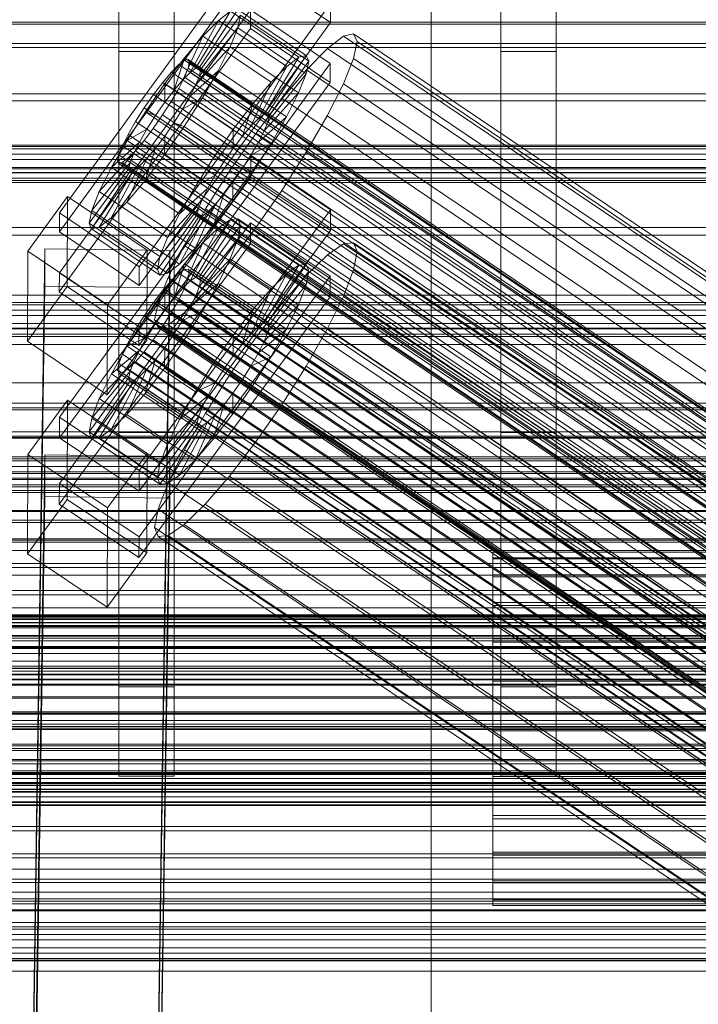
# Model space of a CAD drawing. Header units: millimetres. Extents: x -4738 to 65662, y -68080 to 6847.
# Tile 192 of 256: x -379 to -282, y -34792 to -34650. Entities that reach past the tile are written whole.
import ezdxf

# ---------------------------------------------------------------- set-up
doc = ezdxf.new("R2010")
doc.units = ezdxf.units.MM
for name, color, linetype, lineweight in [('COTAS_O', 1, 'Continuous', 0), ('COTAS_P', 1, 'Continuous', 0), ('frontal_briquetadora', 7, 'Continuous', 0), ('frontal_C01', 7, 'Continuous', 0), ('frontal_C02', 7, 'Continuous', 0), ('frontal_C03', 7, 'Continuous', 0), ('frontal_mezcladora', 7, 'Continuous', 0), ('frontal_secador', 7, 'Continuous', 0)]:
    doc.layers.add(name, color=color, linetype=linetype, lineweight=lineweight)
doc.dimstyles.new('R19_100', dxfattribs={"dimtxt": 250, "dimasz": 150, "dimexe": 150, "dimexo": 80, "dimgap": 100, "dimtad": 1, "dimtih": 1, "dimtoh": 1, "dimdsep": 46, "dimcen": 0.09, "dimadec": 0, "dimazin": 0, "dimtfac": 1, "dimtdec": 4, "dimtofl": 0, "dimtmove": 0, "dimatfit": 3, "dimfxl": 1, "dimtolj": 1, "dimtzin": 0, "dimarcsym": 0})

# ---------------------------------------------------------------- blocks, each defined once
blk = doc.blocks.new('DIM_R31_51')
at = {"layer": 'COTAS_O'}
for p, q in [((-650, -33700), (50, -33700)), ((50, -33700), (5, -33850)), ((50, -34900), (50, -33700)), ((50, -33700), (95, -33850)), ((50, -34900), (5, -34750)), ((50, -34900), (95, -34750)), ((-650, -34900), (50, -34900))]:
    blk.add_line(p, q, dxfattribs=at)
blk.add_text('1200 O', height=250, rotation=90, dxfattribs=at).set_placement((-50, -34300))
blk = doc.blocks.new('DIM_R31_52')
at = {"layer": 'COTAS_O'}
for p, q in [((-650, -34200), (-500, -34155)), ((650, -34200), (500, -34155)), ((-650, -34900), (-650, -34200)), ((-650, -34200), (650, -34200)), ((-650, -34200), (-500, -34245)), ((650, -34200), (500, -34245)), ((650, -34900), (650, -34200))]:
    blk.add_line(p, q, dxfattribs=at)
blk.add_text('1300 O', height=250, dxfattribs=at).set_placement((0, -34100))
blk = doc.blocks.new('DIM_R31_57')
at = {"layer": 'COTAS_P'}
for p, q in [((-305, -34680), (395, -34680)), ((395, -34680), (350, -34830)), ((395, -36000), (395, -34680)), ((395, -34680), (440, -34830)), ((395, -36000), (350, -35850)), ((395, -36000), (440, -35850)), ((-305, -36000), (395, -36000))]:
    blk.add_line(p, q, dxfattribs=at)
blk.add_text('1320 P', height=250, rotation=90, dxfattribs=at).set_placement((295, -35340))

msp = doc.modelspace()

# ---------------------------------------------------------------- linework, layer by layer
at = {"layer": 'frontal_briquetadora'}
for p, q in [((-430, -34680), (-223.45, -34680)), ((-430, -34680), (-210, -34680)), ((-430, -34680), (-320, -34680)), ((-320, -34736), (-320, -34680)), ((-430, -34736), (-210, -34736)), ((-430, -34736), (-320, -34736)), ((-320, -34736), (-210, -34736)), ((-320, -34760), (-320, -34736)), ((-320, -34750), (-320, -34736)), ((-430, -34750), (-210, -34750)), ((-430, -34750), (-320, -34750)), ((-320, -34750), (-210, -34750)), ((-320, -34760), (-320, -34750)), ((-490, -34760), (490, -34760)), ((-490, -34760), (340, -34760)), ((-490, -34760), (-320, -34760))]:
    msp.add_line(p, q, dxfattribs=at)
at = {"layer": 'frontal_C01'}
for p, q in [((-373.501, -34677.904), (-345.969, -34640.05)), ((-345.981, -34642.746), (-373.513, -34680.6)), ((-334.513, -34650.482), (-345.981, -34642.746)), ((-373.539, -34686.532), (-346.008, -34648.677)), ((-334.501, -34647.786), (-362.033, -34685.64)), ((-353.892, -34657.043), (-348.918, -34648.865)), ((-353.378, -34656.919), (-347.835, -34648.603)), ((-348.918, -34648.865), (-350.645, -34650.185)), ((-348.918, -34648.865), (-339.088, -34655.496)), ((-347.835, -34648.603), (-338.005, -34655.234)), ((-346.02, -34651.373), (-346.008, -34648.677)), ((-346.008, -34648.677), (-334.539, -34656.414)), ((-334.501, -34647.786), (-334.513, -34650.482)), ((-354.71, -34657.668), (-350.645, -34650.185)), ((-353.205, -34657.305), (-347.47, -34649.419)), ((-350.645, -34650.185), (-352.899, -34652.474)), ((-350.645, -34650.185), (-340.816, -34656.816)), ((-347.847, -34651.255), (-347.47, -34649.419)), ((-347.47, -34649.419), (-337.64, -34656.05)), ((-346.02, -34651.373), (-373.551, -34689.228)), ((-362.045, -34688.336), (-334.513, -34650.482)), ((-353.384, -34658.175), (-347.847, -34651.255)), ((-348.941, -34653.987), (-347.847, -34651.255)), ((-347.847, -34651.255), (-338.017, -34657.886)), ((-334.551, -34659.11), (-346.02, -34651.373)), ((-355.777, -34658.752), (-352.899, -34652.474)), ((-352.899, -34652.474), (-355.525, -34655.576)), ((-352.899, -34652.474), (-343.069, -34659.105)), ((-332.629, -34652.472), (-334.938, -34654.237)), ((-331.181, -34652.123), (-332.629, -34652.472)), ((-332.629, -34652.472), (-148.32, -34776.807)), ((-330.692, -34653.213), (-331.181, -34652.123)), ((-331.181, -34652.123), (-146.872, -34776.458)), ((-353.902, -34659.469), (-348.941, -34653.987)), ((-350.678, -34657.43), (-348.941, -34653.987)), ((-348.941, -34653.987), (-339.111, -34660.619)), ((-334.938, -34654.237), (-337.95, -34657.298)), ((-334.938, -34654.237), (-150.629, -34778.572)), ((-331.197, -34655.668), (-330.692, -34653.213)), ((-330.692, -34653.213), (-146.383, -34777.548)), ((-355.525, -34655.576), (-358.345, -34659.28)), ((-357.021, -34660.222), (-355.525, -34655.576)), ((-355.53, -34655.937), (-356.348, -34656.563)), ((-355.017, -34655.814), (-355.53, -34655.937)), ((-355.53, -34655.937), (-141.731, -34800.166)), ((-355.525, -34655.576), (-345.695, -34662.207)), ((-354.844, -34656.2), (-355.017, -34655.814)), ((-355.017, -34655.814), (-141.218, -34800.042)), ((-339.088, -34655.496), (-344.062, -34663.674)), ((-338.005, -34655.234), (-343.549, -34663.55)), ((-340.816, -34656.816), (-339.088, -34655.496)), ((-339.088, -34655.496), (-338.005, -34655.234)), ((-338.005, -34655.234), (-337.64, -34656.05)), ((-332.659, -34659.321), (-331.197, -34655.668)), ((-331.197, -34655.668), (-146.887, -34780.003)), ((-334.539, -34656.414), (-362.071, -34694.268)), ((-356.348, -34656.563), (-357.415, -34657.647)), ((-356.348, -34656.563), (-142.549, -34800.791)), ((-355.541, -34658.364), (-355.022, -34657.07)), ((-355.022, -34657.07), (-354.844, -34656.2)), ((-355.022, -34657.07), (-141.224, -34801.298)), ((-354.844, -34656.2), (-141.045, -34800.428)), ((-354.71, -34657.668), (-353.892, -34657.043)), ((-353.892, -34657.043), (-353.378, -34656.919)), ((-344.062, -34663.674), (-353.892, -34657.043)), ((-353.205, -34657.305), (-353.384, -34658.175)), ((-343.549, -34663.55), (-353.378, -34656.919)), ((-353.378, -34656.919), (-353.205, -34657.305)), ((-343.376, -34663.936), (-353.205, -34657.305)), ((-340.816, -34656.816), (-344.88, -34664.299)), ((-337.64, -34656.05), (-343.376, -34663.936)), ((-343.069, -34659.105), (-340.816, -34656.816)), ((-337.95, -34657.298), (-341.461, -34661.445)), ((-337.64, -34656.05), (-338.017, -34657.886)), ((-337.95, -34657.298), (-153.641, -34781.633)), ((-334.539, -34656.414), (-334.551, -34659.11)), ((-357.415, -34657.647), (-358.659, -34659.117)), ((-357.415, -34657.647), (-143.617, -34801.875)), ((-357.021, -34660.222), (-355.777, -34658.752)), ((-356.363, -34659.994), (-355.541, -34658.364)), ((-355.777, -34658.752), (-354.71, -34657.668)), ((-345.947, -34665.383), (-355.777, -34658.752)), ((-355.541, -34658.364), (-141.742, -34802.592)), ((-354.725, -34661.1), (-350.678, -34657.43)), ((-344.88, -34664.299), (-354.71, -34657.668)), ((-353.384, -34658.175), (-353.902, -34659.469)), ((-343.554, -34664.806), (-353.384, -34658.175)), ((-352.938, -34661.347), (-350.678, -34657.43)), ((-350.678, -34657.43), (-340.848, -34664.061)), ((-338.017, -34657.886), (-343.554, -34664.806)), ((-338.017, -34657.886), (-339.111, -34660.619)), ((-362.083, -34696.964), (-334.551, -34659.11)), ((-358.345, -34659.28), (-361.166, -34663.333)), ((-358.659, -34659.117), (-359.995, -34660.871)), ((-358.659, -34659.117), (-144.861, -34803.345)), ((-358.345, -34659.28), (-358.357, -34661.976)), ((-358.357, -34661.976), (-357.021, -34660.222)), ((-348.515, -34665.911), (-358.345, -34659.28)), ((-357.434, -34661.85), (-356.363, -34659.994)), ((-347.191, -34666.853), (-357.021, -34660.222)), ((-356.363, -34659.994), (-142.565, -34804.223)), ((-353.902, -34659.469), (-354.725, -34661.1)), ((-344.073, -34666.1), (-353.902, -34659.469)), ((-343.069, -34659.105), (-345.947, -34665.383)), ((-345.695, -34662.207), (-343.069, -34659.105)), ((-334.981, -34663.922), (-332.659, -34659.321)), ((-332.659, -34659.321), (-148.35, -34783.655)), ((-450, -34660.756), (450, -34660.756)), ((-359.995, -34660.871), (-361.332, -34662.791)), ((-146.196, -34805.099), (-359.995, -34660.871)), ((-354.725, -34661.1), (-355.796, -34662.955)), ((-355.796, -34662.955), (-352.938, -34661.347)), ((-355.569, -34665.473), (-352.938, -34661.347)), ((-344.895, -34667.731), (-354.725, -34661.1)), ((-352.938, -34661.347), (-343.108, -34667.978)), ((-341.461, -34661.445), (-345.231, -34666.396)), ((-339.111, -34660.619), (-344.073, -34666.1)), ((-341.461, -34661.445), (-157.152, -34785.78)), ((-339.111, -34660.619), (-340.848, -34664.061)), ((-361.332, -34662.791), (-362.578, -34664.745)), ((-361.332, -34662.791), (-147.533, -34807.019)), ((-359.693, -34663.896), (-358.357, -34661.976)), ((-358.68, -34663.804), (-357.434, -34661.85)), ((-358.357, -34661.976), (-348.527, -34668.607)), ((-357.434, -34661.85), (-143.635, -34806.078)), ((-355.796, -34662.955), (-357.042, -34664.909)), ((-345.966, -34669.586), (-355.796, -34662.955)), ((-348.515, -34665.911), (-345.695, -34662.207)), ((-345.695, -34662.207), (-347.191, -34666.853)), ((-361.166, -34663.333), (-363.797, -34667.458)), ((-359.693, -34663.896), (-361.166, -34663.333)), ((-361.166, -34663.333), (-351.336, -34669.964)), ((-360.939, -34665.85), (-359.693, -34663.896)), ((-360.017, -34665.724), (-358.68, -34663.804)), ((-349.863, -34670.527), (-359.693, -34663.896)), ((-358.68, -34663.804), (-144.881, -34808.033)), ((-344.88, -34664.299), (-345.947, -34665.383)), ((-340.848, -34664.061), (-344.895, -34667.731)), ((-344.062, -34663.674), (-344.88, -34664.299)), ((-343.549, -34663.55), (-344.062, -34663.674)), ((-343.554, -34664.806), (-343.376, -34663.936)), ((-343.376, -34663.936), (-343.549, -34663.55)), ((-340.848, -34664.061), (-343.108, -34667.978)), ((-338.003, -34669.159), (-334.981, -34663.922)), ((-334.981, -34663.922), (-150.672, -34788.257)), ((-360.939, -34665.85), (-363.797, -34667.458)), ((-362.578, -34664.745), (-363.648, -34666.6)), ((-362.578, -34664.745), (-148.779, -34808.973)), ((-362.01, -34667.706), (-360.939, -34665.85)), ((-361.352, -34667.478), (-360.017, -34665.724)), ((-351.109, -34672.481), (-360.939, -34665.85)), ((-360.017, -34665.724), (-146.218, -34809.952)), ((-358.39, -34669.525), (-355.569, -34665.473)), ((-357.042, -34664.909), (-358.378, -34666.829)), ((-357.042, -34664.909), (-355.569, -34665.473)), ((-347.212, -34671.541), (-357.042, -34664.909)), ((-355.569, -34665.473), (-345.739, -34672.104)), ((-345.947, -34665.383), (-347.191, -34666.853)), ((-344.073, -34666.1), (-343.554, -34664.806)), ((-363.648, -34666.6), (-364.471, -34668.231)), ((-363.648, -34666.6), (-149.85, -34810.829)), ((-358.378, -34666.829), (-359.714, -34668.583)), ((-358.378, -34666.829), (-358.39, -34669.525)), ((-348.548, -34673.46), (-358.378, -34666.829)), ((-351.336, -34669.964), (-348.515, -34665.911)), ((-345.231, -34666.396), (-349.002, -34671.814)), ((-348.527, -34668.607), (-348.515, -34665.911)), ((-347.191, -34666.853), (-348.527, -34668.607)), ((-160.922, -34790.731), (-345.231, -34666.396)), ((-344.895, -34667.731), (-344.073, -34666.1)), ((-363.797, -34667.458), (-366.057, -34671.376)), ((-362.01, -34667.706), (-366.057, -34671.376)), ((-364.471, -34668.231), (-364.989, -34669.525)), ((-364.471, -34668.231), (-150.672, -34812.459)), ((-363.797, -34667.458), (-353.967, -34674.089)), ((-362.833, -34669.336), (-362.01, -34667.706)), ((-362.596, -34668.948), (-361.352, -34667.478)), ((-352.18, -34674.337), (-362.01, -34667.706)), ((-361.352, -34667.478), (-147.554, -34811.707)), ((-359.714, -34668.583), (-361.21, -34673.229)), ((-359.714, -34668.583), (-360.958, -34670.053)), ((-349.884, -34675.215), (-359.714, -34668.583)), ((-348.527, -34668.607), (-349.863, -34670.527)), ((-345.966, -34669.586), (-344.895, -34667.731)), ((-343.108, -34667.978), (-345.966, -34669.586)), ((-343.108, -34667.978), (-345.739, -34672.104)), ((-362.833, -34669.336), (-367.794, -34674.818)), ((-364.989, -34669.525), (-365.168, -34670.395)), ((-364.989, -34669.525), (-151.191, -34813.754)), ((-364.482, -34670.657), (-363.664, -34670.032)), ((-360.958, -34670.053), (-363.836, -34676.331)), ((-363.664, -34670.032), (-362.596, -34668.948)), ((-363.664, -34670.032), (-149.865, -34814.26)), ((-363.351, -34670.63), (-362.833, -34669.336)), ((-353.003, -34675.967), (-362.833, -34669.336)), ((-362.596, -34668.948), (-148.798, -34813.176)), ((-360.958, -34670.053), (-362.025, -34671.137)), ((-361.21, -34673.229), (-358.39, -34669.525)), ((-351.128, -34676.684), (-360.958, -34670.053)), ((-358.39, -34669.525), (-348.56, -34676.156)), ((-353.967, -34674.089), (-351.336, -34669.964)), ((-351.336, -34669.964), (-349.863, -34670.527)), ((-347.212, -34671.541), (-345.966, -34669.586)), ((-341.52, -34674.675), (-338.003, -34669.159)), ((-338.003, -34669.159), (-153.694, -34793.494)), ((450, -34671.541), (-450, -34671.541)), ((-363.53, -34671.5), (-369.265, -34679.387)), ((-363.351, -34670.63), (-368.888, -34677.55)), ((-366.057, -34671.376), (-367.794, -34674.818)), ((-362.025, -34671.137), (-366.09, -34678.62)), ((-366.057, -34671.376), (-356.228, -34678.007)), ((-365.168, -34670.395), (-364.995, -34670.781)), ((-365.168, -34670.395), (-151.369, -34814.623)), ((-364.995, -34670.781), (-364.482, -34670.657)), ((-364.995, -34670.781), (-151.196, -34815.01)), ((-364.482, -34670.657), (-150.683, -34814.886)), ((-363.53, -34671.5), (-363.351, -34670.63)), ((-363.357, -34671.886), (-363.53, -34671.5)), ((-353.7, -34678.131), (-363.53, -34671.5)), ((-353.521, -34677.262), (-363.351, -34670.63)), ((-362.025, -34671.137), (-362.843, -34671.763)), ((-352.196, -34677.768), (-362.025, -34671.137)), ((-349.863, -34670.527), (-351.109, -34672.481)), ((-348.548, -34673.46), (-347.212, -34671.541)), ((-345.739, -34672.104), (-347.212, -34671.541)), ((-363.357, -34671.886), (-368.9, -34680.202)), ((-362.843, -34671.763), (-367.817, -34679.94)), ((-362.843, -34671.763), (-363.357, -34671.886)), ((-353.527, -34678.518), (-363.357, -34671.886)), ((-353.014, -34678.394), (-362.843, -34671.763)), ((-353.967, -34674.089), (-351.109, -34672.481)), ((-349.002, -34671.814), (-352.519, -34677.329)), ((-351.109, -34672.481), (-352.18, -34674.337)), ((-349.002, -34671.814), (-164.693, -34796.149)), ((-345.739, -34672.104), (-348.56, -34676.156)), ((-363.836, -34676.331), (-361.21, -34673.229)), ((-361.21, -34673.229), (-351.38, -34679.86)), ((-356.228, -34678.007), (-353.967, -34674.089)), ((-356.228, -34678.007), (-352.18, -34674.337)), ((-352.18, -34674.337), (-353.003, -34675.967)), ((-349.884, -34675.215), (-348.548, -34673.46)), ((-348.56, -34676.156), (-348.548, -34673.46)), ((-378.086, -34683.404), (-372.35, -34675.518)), ((-372.408, -34688.459), (-372.35, -34675.518)), ((-372.35, -34675.518), (-360.882, -34683.254)), ((-367.794, -34674.818), (-368.888, -34677.55)), ((-367.794, -34674.818), (-357.964, -34681.449)), ((-351.38, -34679.86), (-349.884, -34675.215)), ((-351.128, -34676.684), (-349.884, -34675.215)), ((-345.291, -34680.092), (-341.52, -34674.675)), ((-341.52, -34674.675), (-157.211, -34799.009)), ((-366.09, -34678.62), (-363.836, -34676.331)), ((-363.836, -34676.331), (-354.006, -34682.962)), ((-357.964, -34681.449), (-353.003, -34675.967)), ((-354.006, -34682.962), (-351.128, -34676.684)), ((-353.003, -34675.967), (-353.521, -34677.262)), ((-352.196, -34677.768), (-351.128, -34676.684)), ((-348.56, -34676.156), (-351.38, -34679.86)), ((-373.501, -34677.904), (-373.513, -34680.6)), ((-362.033, -34685.64), (-373.501, -34677.904)), ((-368.888, -34677.55), (-369.265, -34679.387)), ((-368.888, -34677.55), (-359.058, -34684.181)), ((-367.817, -34679.94), (-366.09, -34678.62)), ((-366.09, -34678.62), (-356.26, -34685.251)), ((-359.436, -34686.018), (-353.7, -34678.131)), ((-359.07, -34686.833), (-353.527, -34678.518)), ((-359.058, -34684.181), (-353.521, -34677.262)), ((-357.987, -34686.572), (-353.014, -34678.394)), ((-357.964, -34681.449), (-356.228, -34678.007)), ((-356.26, -34685.251), (-352.196, -34677.768)), ((-352.519, -34677.329), (-355.541, -34682.566)), ((-353.521, -34677.262), (-353.7, -34678.131)), ((-353.7, -34678.131), (-353.527, -34678.518)), ((-353.527, -34678.518), (-353.014, -34678.394)), ((-353.014, -34678.394), (-352.196, -34677.768)), ((-352.519, -34677.329), (-168.21, -34801.664)), ((-369.265, -34679.387), (-368.9, -34680.202)), ((-369.265, -34679.387), (-359.436, -34686.018)), ((-368.9, -34680.202), (-367.817, -34679.94)), ((-367.817, -34679.94), (-357.987, -34686.572)), ((-351.38, -34679.86), (-354.006, -34682.962)), ((-373.513, -34680.6), (-362.045, -34688.336)), ((-368.9, -34680.202), (-359.07, -34686.833)), ((-359.058, -34684.181), (-357.964, -34681.449)), ((-349.061, -34685.044), (-345.291, -34680.092)), ((-345.291, -34680.092), (-160.982, -34804.427)), ((-355.541, -34682.566), (-357.863, -34687.168)), ((-355.541, -34682.566), (-171.232, -34806.901)), ((-378.512, -34878.148), (-375.644, -34683.038)), ((-378.086, -34683.404), (-378.143, -34696.346)), ((-366.618, -34691.141), (-378.086, -34683.404)), ((-375.644, -34688.43), (-375.644, -34683.038)), ((-375.644, -34683.038), (-357.646, -34683.283)), ((-360.882, -34683.254), (-366.618, -34691.141)), ((-360.882, -34683.254), (-360.939, -34696.196)), ((-357.646, -34683.283), (-360.514, -34878.394)), ((-359.436, -34686.018), (-359.058, -34684.181)), ((-357.646, -34683.283), (-357.646, -34688.676)), ((-354.006, -34682.962), (-356.26, -34685.251)), ((-362.045, -34688.336), (-362.033, -34685.64)), ((-356.26, -34685.251), (-357.987, -34686.572)), ((-352.572, -34689.191), (-349.061, -34685.044)), ((-349.061, -34685.044), (-164.752, -34809.378)), ((-373.539, -34686.532), (-373.551, -34689.228)), ((-362.071, -34694.268), (-373.539, -34686.532)), ((-359.07, -34686.833), (-359.436, -34686.018)), ((-357.987, -34686.572), (-359.07, -34686.833)), ((-378.512, -34883.541), (-375.644, -34688.43)), ((-372.408, -34688.459), (-378.143, -34696.346)), ((-357.646, -34688.676), (-375.644, -34688.43)), ((-360.939, -34696.196), (-372.408, -34688.459)), ((-357.863, -34687.168), (-359.326, -34690.82)), ((-357.863, -34687.168), (-173.554, -34811.502)), ((-373.551, -34689.228), (-362.083, -34696.964)), ((-360.514, -34883.786), (-357.646, -34688.676)), ((-355.584, -34692.251), (-352.572, -34689.191)), ((-352.572, -34689.191), (-168.263, -34813.525)), ((-366.675, -34704.082), (-366.618, -34691.141)), ((-359.326, -34690.82), (-359.83, -34693.275)), ((-359.326, -34690.82), (-175.016, -34815.155)), ((-357.893, -34694.016), (-355.584, -34692.251)), ((-355.584, -34692.251), (-171.275, -34816.586)), ((-359.83, -34693.275), (-359.341, -34694.365)), ((-359.83, -34693.275), (-175.521, -34817.61)), ((-359.341, -34694.365), (-357.893, -34694.016)), ((-357.893, -34694.016), (-173.584, -34818.351)), ((450, -34694.46), (-450, -34694.46)), ((-362.083, -34696.964), (-362.071, -34694.268)), ((-359.341, -34694.365), (-175.032, -34818.7)), ((-378.143, -34696.346), (-366.675, -34704.082)), ((-366.675, -34704.082), (-360.939, -34696.196)), ((-450, -34705.245), (450, -34705.245)), ((-311.15, -34727.661), (-311.15, -34726.722)), ((-311.15, -34726.722), (-311.15, -34727.514)), ((-311.15, -34726.722), (311.15, -34726.722)), ((-311.15, -34727.514), (-311.15, -34729.982)), ((-311.15, -34727.514), (311.15, -34727.514)), ((-311.15, -34730.267), (-311.15, -34727.661)), ((-311.15, -34727.661), (311.15, -34727.661)), ((-311.15, -34729.982), (-311.15, -34733.96)), ((-311.15, -34729.982), (311.15, -34729.982)), ((-311.15, -34734.362), (-311.15, -34730.267)), ((-311.15, -34730.267), (311.15, -34730.267)), ((-311.15, -34733.96), (-311.15, -34739.175)), ((-311.15, -34733.96), (311.15, -34733.96)), ((-311.15, -34739.667), (-311.15, -34734.362)), ((-311.15, -34734.362), (311.15, -34734.362)), ((-311.15, -34739.175), (-311.15, -34745.272)), ((-311.15, -34739.175), (311.15, -34739.175)), ((-311.15, -34745.821), (-311.15, -34739.667)), ((-311.15, -34739.667), (311.15, -34739.667)), ((-440, -34743.121), (440, -34743.121)), ((-440, -34743.401), (440, -34743.401)), ((-440, -34743.453), (440, -34743.453)), ((-440, -34744.276), (440, -34744.276)), ((-440, -34744.377), (440, -34744.377)), ((-440, -34745.685), (440, -34745.685)), ((-440, -34745.828), (440, -34745.828)), ((-311.15, -34745.272), (-311.15, -34751.836)), ((311.15, -34745.272), (-311.15, -34745.272)), ((-311.15, -34752.404), (-311.15, -34745.821)), ((-311.15, -34745.821), (311.15, -34745.821)), ((-440, -34747.533), (440, -34747.533)), ((-440, -34747.708), (440, -34747.708)), ((440, -34749.694), (-440, -34749.694)), ((-440, -34749.888), (440, -34749.888)), ((-440, -34752.019), (440, -34752.019)), ((-440, -34752.221), (440, -34752.221)), ((-311.15, -34751.836), (-311.15, -34758.419)), ((-311.15, -34751.836), (311.15, -34751.836)), ((-311.15, -34758.968), (-311.15, -34752.404)), ((-311.15, -34752.404), (311.15, -34752.404)), ((-440, -34754.352), (440, -34754.352)), ((-440, -34754.547), (440, -34754.547)), ((-440, -34756.533), (440, -34756.533)), ((-440, -34756.707), (440, -34756.707)), ((-440, -34758.412), (440, -34758.412)), ((-440, -34758.555), (440, -34758.555)), ((-311.15, -34758.419), (-311.15, -34764.573)), ((-311.15, -34758.419), (311.15, -34758.419)), ((-311.15, -34765.066), (-311.15, -34758.968)), ((-311.15, -34758.968), (311.15, -34758.968)), ((-440, -34759.864), (440, -34759.864)), ((-440, -34759.964), (440, -34759.964)), ((-440, -34760.787), (440, -34760.787)), ((-440, -34760.839), (440, -34760.839)), ((-440, -34761.12), (440, -34761.12)), ((-311.15, -34764.573), (-311.15, -34769.878)), ((-311.15, -34764.573), (311.15, -34764.573)), ((-311.15, -34770.281), (-311.15, -34765.066)), ((-311.15, -34765.066), (311.15, -34765.066)), ((-311.15, -34769.878), (-311.15, -34773.974)), ((-311.15, -34769.878), (311.15, -34769.878)), ((-311.15, -34774.258), (-311.15, -34770.281)), ((-311.15, -34770.281), (311.15, -34770.281)), ((-311.15, -34773.974), (-311.15, -34776.58)), ((-311.15, -34773.974), (311.15, -34773.974)), ((-311.15, -34776.727), (-311.15, -34774.258)), ((-311.15, -34774.258), (311.15, -34774.258)), ((-311.15, -34776.58), (-311.15, -34777.519)), ((-311.15, -34776.58), (311.15, -34776.58)), ((-311.15, -34777.519), (-311.15, -34776.727)), ((-311.15, -34776.727), (311.15, -34776.727)), ((-311.15, -34777.519), (311.15, -34777.519))]:
    msp.add_line(p, q, dxfattribs=at)
at = {"layer": 'frontal_C02'}
for p, q in [((-373.501, -34707.289), (-345.969, -34669.766)), ((-345.981, -34672.747), (-345.969, -34669.766)), ((-345.969, -34669.766), (-334.501, -34677.435)), ((-345.981, -34672.747), (-373.513, -34710.269)), ((-334.513, -34680.416), (-345.981, -34672.747)), ((-334.501, -34677.435), (-362.033, -34714.958)), ((-334.501, -34677.435), (-334.513, -34680.416)), ((-373.539, -34716.826), (-346.008, -34679.304)), ((-354.71, -34687.681), (-350.645, -34680.046)), ((-353.892, -34687.118), (-348.918, -34678.858)), ((-353.378, -34687.063), (-347.835, -34678.74)), ((-353.205, -34687.517), (-347.47, -34679.7)), ((-350.645, -34680.046), (-352.899, -34682.222)), ((-348.918, -34678.858), (-350.645, -34680.046)), ((-350.645, -34680.046), (-340.816, -34686.619)), ((-347.835, -34678.74), (-348.918, -34678.858)), ((-348.918, -34678.858), (-339.088, -34685.432)), ((-347.847, -34681.672), (-347.47, -34679.7)), ((-347.835, -34678.74), (-338.005, -34685.314)), ((-347.47, -34679.7), (-347.835, -34678.74)), ((-347.47, -34679.7), (-337.64, -34686.273)), ((-346.02, -34682.284), (-346.008, -34679.304)), ((-346.008, -34679.304), (-334.539, -34686.973)), ((-362.045, -34717.938), (-334.513, -34680.416)), ((-346.02, -34682.284), (-373.551, -34719.807)), ((-355.777, -34688.712), (-352.899, -34682.222)), ((-352.899, -34682.222), (-355.525, -34685.238)), ((-353.384, -34688.451), (-347.847, -34681.672)), ((-352.899, -34682.222), (-343.069, -34688.795)), ((-348.941, -34684.521), (-347.847, -34681.672)), ((-347.847, -34681.672), (-338.017, -34688.245)), ((-334.551, -34689.953), (-346.02, -34682.284)), ((-332.629, -34682.337), (-334.938, -34683.924)), ((-331.181, -34682.179), (-332.629, -34682.337)), ((-332.629, -34682.337), (-148.32, -34805.591)), ((-330.692, -34683.462), (-331.181, -34682.179)), ((-331.181, -34682.179), (-146.872, -34805.433)), ((-334.938, -34683.924), (-337.95, -34686.833)), ((-334.938, -34683.924), (-150.629, -34807.179)), ((-331.197, -34686.098), (-330.692, -34683.462)), ((-330.692, -34683.462), (-146.383, -34806.716)), ((-355.525, -34685.238), (-358.345, -34688.89)), ((-357.021, -34690.141), (-355.525, -34685.238)), ((-355.525, -34685.238), (-345.695, -34691.812)), ((-353.902, -34689.801), (-348.941, -34684.521)), ((-350.678, -34688.054), (-348.941, -34684.521)), ((-348.941, -34684.521), (-339.111, -34691.095)), ((-339.088, -34685.432), (-344.062, -34693.692)), ((-338.005, -34685.314), (-343.549, -34693.636)), ((-340.816, -34686.619), (-339.088, -34685.432)), ((-339.088, -34685.432), (-338.005, -34685.314)), ((-338.005, -34685.314), (-337.64, -34686.273)), ((-334.539, -34686.973), (-362.071, -34724.495)), ((-356.348, -34686.585), (-357.415, -34687.616)), ((-355.53, -34686.023), (-356.348, -34686.585)), ((-356.348, -34686.585), (-142.549, -34829.561)), ((-355.017, -34685.967), (-355.53, -34686.023)), ((-355.53, -34686.023), (-141.731, -34828.998)), ((-355.022, -34687.355), (-354.844, -34686.421)), ((-354.844, -34686.421), (-355.017, -34685.967)), ((-355.017, -34685.967), (-141.218, -34828.942)), ((-354.844, -34686.421), (-141.045, -34829.397)), ((-354.71, -34687.681), (-353.892, -34687.118)), ((-353.892, -34687.118), (-353.378, -34687.063)), ((-344.062, -34693.692), (-353.892, -34687.118)), ((-343.549, -34693.636), (-353.378, -34687.063)), ((-353.378, -34687.063), (-353.205, -34687.517)), ((-340.816, -34686.619), (-344.88, -34694.254)), ((-337.64, -34686.273), (-343.376, -34694.091)), ((-343.069, -34688.795), (-340.816, -34686.619)), ((-337.95, -34686.833), (-341.461, -34690.866)), ((-337.64, -34686.273), (-338.017, -34688.245)), ((-337.95, -34686.833), (-153.641, -34810.088)), ((-334.539, -34686.973), (-334.551, -34689.953)), ((-332.659, -34689.907), (-331.197, -34686.098)), ((-331.197, -34686.098), (-146.887, -34809.352)), ((-357.415, -34687.616), (-358.659, -34689.045)), ((-357.415, -34687.616), (-143.617, -34830.591)), ((-355.777, -34688.712), (-354.71, -34687.681)), ((-355.541, -34688.705), (-355.022, -34687.355)), ((-355.022, -34687.355), (-141.224, -34830.331)), ((-354.725, -34691.474), (-350.678, -34688.054)), ((-344.88, -34694.254), (-354.71, -34687.681)), ((-353.384, -34688.451), (-353.902, -34689.801)), ((-353.205, -34687.517), (-353.384, -34688.451)), ((-343.554, -34695.025), (-353.384, -34688.451)), ((-343.376, -34694.091), (-353.205, -34687.517)), ((-352.938, -34692.03), (-350.678, -34688.054)), ((-350.678, -34688.054), (-340.848, -34694.628)), ((-338.017, -34688.245), (-343.554, -34695.025)), ((-338.017, -34688.245), (-339.111, -34691.095)), ((-362.083, -34727.476), (-334.551, -34689.953)), ((-358.345, -34688.89), (-361.166, -34692.927)), ((-358.659, -34689.045), (-359.995, -34690.774)), ((-358.659, -34689.045), (-144.861, -34832.02)), ((-358.345, -34688.89), (-358.357, -34691.87)), ((-348.515, -34695.463), (-358.345, -34688.89)), ((-357.021, -34690.141), (-355.777, -34688.712)), ((-356.363, -34690.379), (-355.541, -34688.705)), ((-345.947, -34695.285), (-355.777, -34688.712)), ((-355.541, -34688.705), (-141.742, -34831.681)), ((-353.902, -34689.801), (-354.725, -34691.474)), ((-344.073, -34696.374), (-353.902, -34689.801)), ((-343.069, -34688.795), (-345.947, -34695.285)), ((-345.695, -34691.812), (-343.069, -34688.795)), ((-334.981, -34694.63), (-332.659, -34689.907)), ((-332.659, -34689.907), (-148.35, -34813.162)), ((-359.995, -34690.774), (-361.332, -34692.687)), ((-146.196, -34833.75), (-359.995, -34690.774)), ((-358.357, -34691.87), (-357.021, -34690.141)), ((-357.434, -34692.262), (-356.363, -34690.379)), ((-347.191, -34696.714), (-357.021, -34690.141)), ((-356.363, -34690.379), (-142.565, -34833.354)), ((-341.461, -34690.866), (-345.231, -34695.747)), ((-339.111, -34691.095), (-344.073, -34696.374)), ((-341.461, -34690.866), (-157.152, -34814.12)), ((-339.111, -34691.095), (-340.848, -34694.628)), ((-361.332, -34692.687), (-362.578, -34694.652)), ((-361.332, -34692.687), (-147.533, -34835.662)), ((-359.693, -34693.782), (-358.357, -34691.87)), ((-358.68, -34694.227), (-357.434, -34692.262)), ((-358.357, -34691.87), (-348.527, -34698.444)), ((-357.434, -34692.262), (-143.635, -34835.238)), ((-354.725, -34691.474), (-355.796, -34693.358)), ((-355.796, -34693.358), (-352.938, -34692.03)), ((-355.569, -34696.178), (-352.938, -34692.03)), ((-344.895, -34698.048), (-354.725, -34691.474)), ((-352.938, -34692.03), (-343.108, -34698.604)), ((-348.515, -34695.463), (-345.695, -34691.812)), ((-345.695, -34691.812), (-347.191, -34696.714)), ((-361.166, -34692.927), (-363.797, -34697.075)), ((-359.693, -34693.782), (-361.166, -34692.927)), ((-361.166, -34692.927), (-351.336, -34699.5)), ((-360.939, -34695.747), (-359.693, -34693.782)), ((-360.017, -34696.139), (-358.68, -34694.227)), ((-349.863, -34700.356), (-359.693, -34693.782)), ((-358.68, -34694.227), (-144.881, -34837.202)), ((-355.796, -34693.358), (-357.042, -34695.323)), ((-345.966, -34699.931), (-355.796, -34693.358)), ((-344.062, -34693.692), (-344.88, -34694.254)), ((-343.549, -34693.636), (-344.062, -34693.692)), ((-343.554, -34695.025), (-343.376, -34694.091)), ((-343.376, -34694.091), (-343.549, -34693.636)), ((-362.578, -34694.652), (-363.648, -34696.535)), ((-362.578, -34694.652), (-148.779, -34837.627)), ((-357.042, -34695.323), (-358.378, -34697.235)), ((-357.042, -34695.323), (-355.569, -34696.178)), ((-347.212, -34701.896), (-357.042, -34695.323)), ((-351.336, -34699.5), (-348.515, -34695.463)), ((-348.527, -34698.444), (-348.515, -34695.463)), ((-345.947, -34695.285), (-347.191, -34696.714)), ((-344.88, -34694.254), (-345.947, -34695.285)), ((-340.848, -34694.628), (-344.895, -34698.048)), ((-344.073, -34696.374), (-343.554, -34695.025)), ((-340.848, -34694.628), (-343.108, -34698.604)), ((-338.003, -34699.946), (-334.981, -34694.63)), ((-334.981, -34694.63), (-150.672, -34817.885)), ((-363.797, -34697.075), (-366.057, -34701.051)), ((-363.648, -34696.535), (-364.471, -34698.209)), ((-360.939, -34695.747), (-363.797, -34697.075)), ((-363.797, -34697.075), (-353.967, -34703.648)), ((-363.648, -34696.535), (-149.85, -34839.51)), ((-362.01, -34697.631), (-360.939, -34695.747)), ((-361.352, -34697.869), (-360.017, -34696.139)), ((-351.109, -34702.321), (-360.939, -34695.747)), ((-360.017, -34696.139), (-146.218, -34839.115)), ((-358.39, -34700.215), (-355.569, -34696.178)), ((-355.569, -34696.178), (-345.739, -34702.752)), ((-345.231, -34695.747), (-349.002, -34701.144)), ((-347.191, -34696.714), (-348.527, -34698.444)), ((-160.922, -34819.001), (-345.231, -34695.747)), ((-344.895, -34698.048), (-344.073, -34696.374)), ((-362.01, -34697.631), (-366.057, -34701.051)), ((-364.471, -34698.209), (-364.989, -34699.558)), ((-364.471, -34698.209), (-150.672, -34841.184)), ((-362.833, -34699.304), (-362.01, -34697.631)), ((-362.596, -34699.298), (-361.352, -34697.869)), ((-352.18, -34704.204), (-362.01, -34697.631)), ((-361.352, -34697.869), (-147.554, -34840.844)), ((-358.378, -34697.235), (-359.714, -34698.964)), ((-358.378, -34697.235), (-358.39, -34700.215)), ((-348.548, -34703.809), (-358.378, -34697.235)), ((-348.527, -34698.444), (-349.863, -34700.356)), ((-345.966, -34699.931), (-344.895, -34698.048)), ((-362.833, -34699.304), (-367.794, -34704.584)), ((-364.989, -34699.558), (-365.168, -34700.492)), ((-364.989, -34699.558), (-151.191, -34842.534)), ((-363.664, -34700.329), (-362.596, -34699.298)), ((-363.351, -34700.654), (-362.833, -34699.304)), ((-353.003, -34705.878), (-362.833, -34699.304)), ((-362.596, -34699.298), (-148.798, -34842.273)), ((-359.714, -34698.964), (-361.21, -34703.867)), ((-359.714, -34698.964), (-360.958, -34700.393)), ((-349.884, -34705.538), (-359.714, -34698.964)), ((-353.967, -34703.648), (-351.336, -34699.5)), ((-351.336, -34699.5), (-349.863, -34700.356)), ((-343.108, -34698.604), (-345.966, -34699.931)), ((-343.108, -34698.604), (-345.739, -34702.752)), ((-363.351, -34700.654), (-368.888, -34707.433)), ((-366.057, -34701.051), (-367.794, -34704.584)), ((-366.057, -34701.051), (-356.228, -34707.624)), ((-365.168, -34700.492), (-364.995, -34700.947)), ((-365.168, -34700.492), (-151.369, -34843.468)), ((-364.995, -34700.947), (-364.482, -34700.891)), ((-364.995, -34700.947), (-151.196, -34843.922)), ((-364.482, -34700.891), (-363.664, -34700.329)), ((-364.482, -34700.891), (-150.683, -34843.866)), ((-360.958, -34700.393), (-363.836, -34706.883)), ((-363.664, -34700.329), (-149.865, -34843.304)), ((-363.53, -34701.588), (-363.351, -34700.654)), ((-353.521, -34707.228), (-363.351, -34700.654)), ((-360.958, -34700.393), (-362.025, -34701.424)), ((-361.21, -34703.867), (-358.39, -34700.215)), ((-351.128, -34706.967), (-360.958, -34700.393)), ((-358.39, -34700.215), (-348.56, -34706.789)), ((-349.002, -34701.144), (-352.519, -34706.689)), ((-349.863, -34700.356), (-351.109, -34702.321)), ((-349.002, -34701.144), (-164.693, -34824.398)), ((-347.212, -34701.896), (-345.966, -34699.931)), ((-341.52, -34705.491), (-338.003, -34699.946)), ((-338.003, -34699.946), (-153.694, -34823.2)), ((-363.53, -34701.588), (-369.265, -34709.405)), ((-363.357, -34702.043), (-368.9, -34710.365)), ((-362.843, -34701.987), (-367.817, -34710.247)), ((-362.025, -34701.424), (-366.09, -34709.059)), ((-363.357, -34702.043), (-363.53, -34701.588)), ((-353.7, -34708.162), (-363.53, -34701.588)), ((-362.843, -34701.987), (-363.357, -34702.043)), ((-353.527, -34708.616), (-363.357, -34702.043)), ((-362.025, -34701.424), (-362.843, -34701.987)), ((-353.014, -34708.56), (-362.843, -34701.987)), ((-352.196, -34707.998), (-362.025, -34701.424)), ((-353.967, -34703.648), (-351.109, -34702.321)), ((-351.109, -34702.321), (-352.18, -34704.204)), ((-348.548, -34703.809), (-347.212, -34701.896)), ((-345.739, -34702.752), (-347.212, -34701.896)), ((-363.836, -34706.883), (-361.21, -34703.867)), ((-361.21, -34703.867), (-351.38, -34710.44)), ((-356.228, -34707.624), (-353.967, -34703.648)), ((-349.884, -34705.538), (-348.548, -34703.809)), ((-345.739, -34702.752), (-348.56, -34706.789)), ((-348.56, -34706.789), (-348.548, -34703.809)), ((-378.086, -34712.648), (-372.35, -34704.831)), ((-372.408, -34719.137), (-372.35, -34704.831)), ((-372.35, -34704.831), (-360.882, -34712.5)), ((-367.794, -34704.584), (-368.888, -34707.433)), ((-367.794, -34704.584), (-357.964, -34711.157)), ((-356.228, -34707.624), (-352.18, -34704.204)), ((-352.18, -34704.204), (-353.003, -34705.878)), ((-351.38, -34710.44), (-349.884, -34705.538)), ((-351.128, -34706.967), (-349.884, -34705.538)), ((-345.291, -34710.888), (-341.52, -34705.491)), ((-341.52, -34705.491), (-157.211, -34828.745)), ((-366.09, -34709.059), (-363.836, -34706.883)), ((-363.836, -34706.883), (-354.006, -34713.457)), ((-357.964, -34711.157), (-353.003, -34705.878)), ((-352.519, -34706.689), (-355.541, -34712.004)), ((-354.006, -34713.457), (-351.128, -34706.967)), ((-353.003, -34705.878), (-353.521, -34707.228)), ((-352.519, -34706.689), (-168.21, -34829.943)), ((-352.196, -34707.998), (-351.128, -34706.967)), ((-348.56, -34706.789), (-351.38, -34710.44)), ((-373.501, -34707.289), (-373.513, -34710.269)), ((-362.033, -34714.958), (-373.501, -34707.289)), ((-368.888, -34707.433), (-369.265, -34709.405)), ((-368.888, -34707.433), (-359.058, -34714.007)), ((-359.436, -34715.979), (-353.7, -34708.162)), ((-359.058, -34714.007), (-353.521, -34707.228)), ((-357.964, -34711.157), (-356.228, -34707.624)), ((-356.26, -34715.633), (-352.196, -34707.998)), ((-353.521, -34707.228), (-353.7, -34708.162)), ((-353.7, -34708.162), (-353.527, -34708.616)), ((-353.014, -34708.56), (-352.196, -34707.998)), ((-369.265, -34709.405), (-368.9, -34710.365)), ((-369.265, -34709.405), (-359.436, -34715.979)), ((-367.817, -34710.247), (-366.09, -34709.059)), ((-366.09, -34709.059), (-356.26, -34715.633)), ((-359.07, -34716.938), (-353.527, -34708.616)), ((-357.987, -34716.82), (-353.014, -34708.56)), ((-353.527, -34708.616), (-353.014, -34708.56)), ((-373.513, -34710.269), (-362.045, -34717.938)), ((-368.9, -34710.365), (-367.817, -34710.247)), ((-368.9, -34710.365), (-359.07, -34716.938)), ((-367.817, -34710.247), (-357.987, -34716.82)), ((-359.058, -34714.007), (-357.964, -34711.157)), ((-351.38, -34710.44), (-354.006, -34713.457)), ((-349.061, -34715.769), (-345.291, -34710.888)), ((-345.291, -34710.888), (-160.982, -34834.142)), ((-378.086, -34712.648), (-378.143, -34726.955)), ((-366.618, -34720.317), (-378.086, -34712.648)), ((-360.882, -34712.5), (-366.618, -34720.317)), ((-360.882, -34712.5), (-360.939, -34726.807)), ((-355.541, -34712.004), (-357.863, -34716.728)), ((-355.541, -34712.004), (-171.232, -34835.259)), ((-378.512, -34906.121), (-375.644, -34712.717)), ((-375.644, -34718.678), (-375.644, -34712.717)), ((-375.644, -34712.717), (-357.646, -34712.96)), ((-357.646, -34712.96), (-360.514, -34906.365)), ((-359.436, -34715.979), (-359.058, -34714.007)), ((-357.646, -34712.96), (-357.646, -34718.921)), ((-354.006, -34713.457), (-356.26, -34715.633)), ((-362.045, -34717.938), (-362.033, -34714.958)), ((-373.539, -34716.826), (-373.551, -34719.807)), ((-362.071, -34724.495), (-373.539, -34716.826)), ((-359.07, -34716.938), (-359.436, -34715.979)), ((-357.863, -34716.728), (-359.326, -34720.537)), ((-357.987, -34716.82), (-359.07, -34716.938)), ((-356.26, -34715.633), (-357.987, -34716.82)), ((-357.863, -34716.728), (-173.554, -34839.982)), ((-352.572, -34719.801), (-349.061, -34715.769)), ((-349.061, -34715.769), (-164.752, -34839.023)), ((-378.512, -34912.083), (-375.644, -34718.678)), ((-372.408, -34719.137), (-378.143, -34726.955)), ((-357.646, -34718.921), (-375.644, -34718.678)), ((-360.939, -34726.807), (-372.408, -34719.137)), ((-360.514, -34912.326), (-357.646, -34718.921)), ((-373.551, -34719.807), (-362.083, -34727.476)), ((-366.675, -34734.624), (-366.618, -34720.317)), ((-359.326, -34720.537), (-359.83, -34723.173)), ((-359.326, -34720.537), (-175.016, -34843.792)), ((-355.584, -34722.71), (-352.572, -34719.801)), ((-352.572, -34719.801), (-168.263, -34843.056)), ((-359.83, -34723.173), (-359.341, -34724.456)), ((-359.83, -34723.173), (-175.521, -34846.427)), ((-357.893, -34724.298), (-355.584, -34722.71)), ((-355.584, -34722.71), (-171.275, -34845.965)), ((-362.083, -34727.476), (-362.071, -34724.495)), ((-359.341, -34724.456), (-357.893, -34724.298)), ((-359.341, -34724.456), (-175.032, -34847.71)), ((-357.893, -34724.298), (-173.584, -34847.553)), ((-366.675, -34734.624), (-360.939, -34726.807)), ((-378.143, -34726.955), (-366.675, -34734.624)), ((430, -34772.309), (-430, -34772.309)), ((430, -34777.309), (-430, -34777.309))]:
    msp.add_line(p, q, dxfattribs=at)
at = {"layer": 'frontal_C03'}
for p, q in [((1250, -34650.437), (-1250, -34650.437)), ((1250, -34650.753), (-1250, -34650.753)), ((1250, -34668.339), (-1250, -34668.339)), ((1250, -34668.655), (-1250, -34668.655)), ((1250, -34669.449), (-1250, -34669.449)), ((-1250, -34670.213), (1250, -34670.213)), ((1250, -34671.336), (-1250, -34671.336)), ((1250, -34672.1), (-1250, -34672.1)), ((1250, -34672.894), (-1250, -34672.894)), ((1250, -34673.211), (-1250, -34673.211)), ((1250, -34690.796), (-1250, -34690.796)), ((1250, -34691.113), (-1250, -34691.113)), ((1250, -34691.907), (-1250, -34691.907)), ((-1250, -34692.671), (1250, -34692.671)), ((1250, -34693.794), (-1250, -34693.794)), ((1250, -34694.558), (-1250, -34694.558)), ((1250, -34695.352), (-1250, -34695.352)), ((-1575.677, -34696.815), (1575.677, -34696.815)), ((1250, -34695.668), (-1250, -34695.668)), ((1250, -34705.923), (-1250, -34705.923)), ((1250, -34706.217), (-1250, -34706.217)), ((1250, -34709.382), (-1250, -34709.382)), ((1250, -34710.22), (-1250, -34710.22)), ((1250, -34713.254), (-1250, -34713.254)), ((1250, -34713.57), (-1250, -34713.57)), ((-1699.4, -34715.169), (1699.4, -34715.169)), ((1250, -34714.364), (-1250, -34714.364)), ((-1250, -34715.129), (1250, -34715.129)), ((1250, -34716.069), (-1250, -34716.069)), ((1250, -34716.251), (-1250, -34716.251)), ((1250, -34717.016), (-1250, -34717.016)), ((1250, -34717.322), (-1250, -34717.322)), ((1250, -34717.81), (-1250, -34717.81)), ((1250, -34718.126), (-1250, -34718.126)), ((1496, -34720.716), (-1496, -34720.716)), ((1496, -34720.834), (-1496, -34720.834)), ((1496, -34722.1), (-1496, -34722.1)), ((1496, -34722.435), (-1496, -34722.435)), ((1496, -34724.774), (-1496, -34724.774)), ((1496, -34725.276), (-1496, -34725.276)), ((-1250, -34724.964), (1250, -34724.964)), ((1250, -34726.443), (-1250, -34726.443)), ((-1496, -34728.332), (1496, -34728.332)), ((1496, -34728.924), (-1496, -34728.924)), ((1496, -34732.233), (-1496, -34732.233)), ((1496, -34732.824), (-1496, -34732.824)), ((1250, -34734.714), (-1250, -34734.714)), ((1496, -34735.881), (-1496, -34735.881)), ((1496, -34736.382), (-1496, -34736.382)), ((1250, -34735.711), (-1250, -34735.711)), ((1250, -34736.028), (-1250, -34736.028)), ((1250, -34736.193), (-1250, -34736.193)), ((1250, -34736.822), (-1250, -34736.822)), ((1250, -34736.881), (-1250, -34736.881)), ((1250, -34737.257), (-1250, -34737.257)), ((-1250, -34737.586), (1250, -34737.586)), ((-1575.677, -34738.815), (1575.677, -34738.815)), ((1496, -34738.722), (-1496, -34738.722)), ((1496, -34739.057), (-1496, -34739.057)), ((1250, -34738.709), (-1250, -34738.709)), ((1250, -34739.473), (-1250, -34739.473)), ((1496, -34740.323), (-1496, -34740.323)), ((1496, -34740.44), (-1496, -34740.44)), ((1250, -34740.267), (-1250, -34740.267)), ((1250, -34740.584), (-1250, -34740.584)), ((1250, -34741.309), (-1250, -34741.309)), ((1250, -34742.381), (-1250, -34742.381)), ((1250, -34743.834), (-1250, -34743.834)), ((1250, -34745.088), (-1250, -34745.088)), ((1250, -34749.867), (-1250, -34749.867)), ((1250, -34750.937), (-1250, -34750.937)), ((1250, -34751.472), (-1250, -34751.472)), ((1250, -34751.774), (-1250, -34751.774)), ((1250, -34754.94), (-1250, -34754.94)), ((1250, -34755.234), (-1250, -34755.234)), ((-1699.4, -34757.169), (1699.4, -34757.169)), ((1496, -34758.577), (-1496, -34758.577)), ((1496, -34758.695), (-1496, -34758.695)), ((1250, -34758.169), (-1250, -34758.169)), ((1250, -34758.486), (-1250, -34758.486)), ((1250, -34759.28), (-1250, -34759.28)), ((1496, -34759.961), (-1496, -34759.961)), ((1496, -34760.296), (-1496, -34760.296)), ((-1250, -34760.044), (1250, -34760.044)), ((1250, -34761.167), (-1250, -34761.167)), ((-1250, -34761.253), (1250, -34761.253)), ((1250, -34761.931), (-1250, -34761.931)), ((1496, -34762.636), (-1496, -34762.636)), ((1496, -34763.137), (-1496, -34763.137)), ((1250, -34762.725), (-1250, -34762.725)), ((1250, -34763.041), (-1250, -34763.041)), ((1250, -34763.146), (-1250, -34763.146)), ((-1496, -34766.194), (1496, -34766.194)), ((1496, -34766.785), (-1496, -34766.785)), ((1496, -34770.094), (-1496, -34770.094)), ((1496, -34770.685), (-1496, -34770.685)), ((1496, -34773.742), (-1496, -34773.742)), ((1496, -34774.244), (-1496, -34774.244)), ((1250, -34773.733), (-1250, -34773.733)), ((1250, -34775.626), (-1250, -34775.626)), ((1496, -34776.583), (-1496, -34776.583)), ((1496, -34776.918), (-1496, -34776.918)), ((1496, -34778.184), (-1496, -34778.184)), ((1496, -34778.302), (-1496, -34778.302)), ((1250, -34780.627), (-1250, -34780.627)), ((1250, -34780.943), (-1250, -34780.943)), ((1250, -34781.737), (-1250, -34781.737)), ((-1250, -34782.501), (1250, -34782.501)), ((1250, -34783.624), (-1250, -34783.624)), ((1250, -34784.388), (-1250, -34784.388)), ((1250, -34785.182), (-1250, -34785.182)), ((1250, -34785.407), (-1250, -34785.407)), ((1250, -34785.499), (-1250, -34785.499)), ((1250, -34787.012), (-1250, -34787.012))]:
    msp.add_line(p, q, dxfattribs=at)
at = {"layer": 'frontal_mezcladora'}
for p, q in [((-365, -34654.654), (-365, -34590)), ((-357, -34590), (-357, -34654.654)), ((-310, -34654.654), (-310, -34590)), ((-302, -34590), (-302, -34654.654)), ((-320, -34820), (-320, -34600)), ((-365, -34654.654), (-365, -34709.466)), ((-365, -34654.654), (-357, -34654.654)), ((-357, -34654.654), (-357, -34709.466)), ((-310, -34654.654), (-310, -34709.466)), ((-310, -34654.654), (-302, -34654.654)), ((-302, -34654.654), (-302, -34709.466)), ((-420, -34681.107), (240, -34681.107)), ((-365, -34709.466), (-365, -34746.089)), ((-365, -34709.466), (-357, -34709.466)), ((-357, -34709.466), (-357, -34746.089)), ((-310, -34709.466), (-310, -34746.089)), ((-310, -34709.466), (-302, -34709.466)), ((-302, -34709.466), (-302, -34746.089)), ((-625, -34710), (625, -34710)), ((-625, -34710), (-150, -34710)), ((-420, -34715.398), (240, -34715.398)), ((-625, -34725), (625, -34725)), ((-625, -34730), (625, -34730)), ((-625, -34730), (-150, -34730)), ((-420, -34737.414), (240, -34737.414)), ((-420, -34745), (240, -34745)), ((-400, -34745), (220, -34745)), ((-365, -34746.089), (-365, -34758.95)), ((-365, -34746.089), (-357, -34746.089)), ((-357, -34746.089), (-357, -34758.95)), ((-310, -34746.089), (-310, -34758.95)), ((-310, -34746.089), (-302, -34746.089)), ((-302, -34746.089), (-302, -34758.95)), ((-365, -34758.95), (-357, -34758.95)), ((-310, -34758.95), (-302, -34758.95)), ((-600, -34760), (600, -34760)), ((-465, -34760), (295, -34760)), ((-400, -34780), (220, -34780))]:
    msp.add_line(p, q, dxfattribs=at)
at = {"layer": 'frontal_secador'}
for p, q in [((1360, -34653.5), (-1360, -34653.5)), ((1250, -34654.076), (-1250, -34654.076)), ((1360, -34661.784), (-1360, -34661.784)), ((1360, -34668.141), (-1360, -34668.141)), ((1360, -34672.137), (-1360, -34672.137)), ((1360, -34673.5), (-1360, -34673.5)), ((1250, -34673.25), (-1250, -34673.25)), ((1250, -34689.715), (-1250, -34689.715)), ((1250, -34702.349), (-1250, -34702.349)), ((1250, -34710.291), (-1250, -34710.291)), ((1250, -34713), (-1250, -34713))]:
    msp.add_line(p, q, dxfattribs=at)

# ---------------------------------------------------------------- dimensions: what is measured, and where the dimension line sits
at = {"layer": 'COTAS_O'}
for p2, distance, picture, middle in [((-650, -33700), -700, 'DIM_R31_51', (50, -34300)), ((650, -34900), 700, 'DIM_R31_52', (0, -34200))]:
    dim = msp.add_aligned_dim(p1=(-650, -34900), p2=p2, distance=distance, text='<> O', dimstyle='R19_100', dxfattribs=at)
    dim.commit()
    dim.dimension.update_dxf_attribs({"geometry": picture, "text_midpoint": middle})
at = {"layer": 'COTAS_P'}
dim = msp.add_aligned_dim(p1=(-305, -36000), p2=(-305, -34680), distance=-700, text='<> P', dimstyle='R19_100', dxfattribs=at)
dim.commit()
dim.dimension.update_dxf_attribs({"geometry": 'DIM_R31_57', "text_midpoint": (395, -35340)})

doc.saveas('drawing.dxf')
